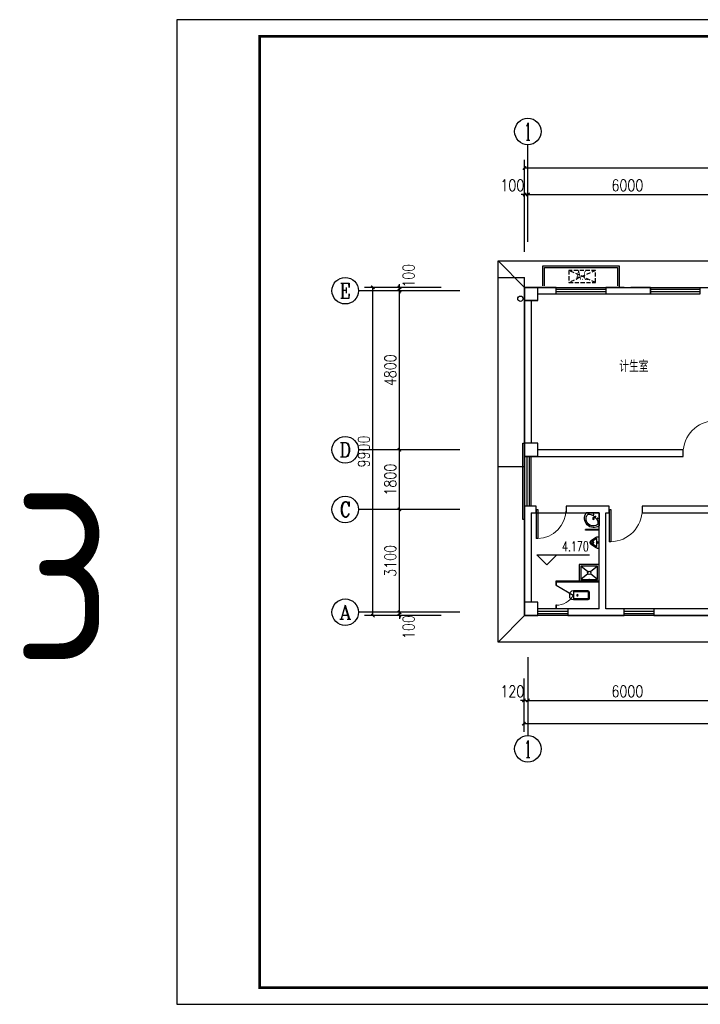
# Model space of a CAD drawing. Extents: x 226380 to 464333, y 46030 to 167786.
# Tile 3 of 8: x 287228 to 307758, y 95007 to 124707. Entities that reach past the tile are written whole.
import ezdxf
from ezdxf.enums import TextEntityAlignment as Align

# ---------------------------------------------------------------- set-up
doc = ezdxf.new("R2010")
doc.units = 0
doc.header["$LTSCALE"] = 1000
doc.header["$MEASUREMENT"] = 0
doc.linetypes.add('DASH', pattern=[0.35, 0.25, -0.1])
for name, color, linetype in [('AXIS', 3, 'Continuous'), ('AXIS_TEXT', 7, 'Continuous'), ('COLUMN', 1, 'Continuous'), ('DIM_ELEV', 3, 'Continuous'), ('LATRINE', 6, 'Continuous'), ('LVTRY', 6, 'Continuous'), ('PUB_TEXT', 7, 'Continuous'), ('WALL', 1, 'Continuous'), ('WINDOW', 4, 'Continuous'), ('剖面', 8, 'Continuous'), ('图框', 7, 'Continuous'), ('木格栅', 34, 'Continuous'), ('空调', 140, 'Continuous'), ('雨落管', 3, 'Continuous')]:
    doc.layers.add(name, color=color, linetype=linetype)
doc.styles.add('_TCH_AXIS', font='COMPLEX', dxfattribs={"bigfont": 'GBCBIG'})
doc.styles.add('_TCH_DIM', font='SIMPLEX', dxfattribs={"bigfont": 'GBCBIG'})
doc.styles.add('_TEL_DIM', font='SIMPLEX', dxfattribs={"width": 0.8, "height": 3.5, "bigfont": 'HZTXT'})
doc.styles.add('COMPLEX', font='COMPLEX')
doc.styles.add('DIM_FONT', font='simplex.shx', dxfattribs={"width": 0.8})
doc.styles.get("Standard").update_dxf_attribs({"font": 'gbenor.shx', "bigfont": 'gbcbig.shx'})
doc.dimstyles.new('_TCH_ARCH&&100', dxfattribs={"dimtxt": 350, "dimasz": 100, "dimexe": 250, "dimexo": 300, "dimgap": 100, "dimtad": 1, "dimdec": 0, "dimzin": 0, "dimdsep": 46, "dimtxsty": 'DIM_FONT', "dimblk": 'ARCHTICK', "dimcen": 0.09, "dimclrt": 7, "dimazin": 2, "dimtfac": 1, "dimtdec": 0, "dimtix": 1, "dimtmove": 2, "dimatfit": 3, "dimfxl": 0, "dimtolj": 1, "dimtzin": 0, "dimarcsym": 0})

# ---------------------------------------------------------------- blocks, each defined once
blk = doc.blocks.new('A$C50B6132C')
at = {"layer": '空调', "linetype": 'DASH', "ltscale": 0.5}
for p, q in [((800, 0), (0, 360)), ((800, 360), (0, 0))]:
    blk.add_line(p, q, dxfattribs=at)
blk.add_lwpolyline([(800, 360), (0, 360), (0, 0), (800, 0)], close=True, dxfattribs=at)
blk = doc.blocks.new('_ArchTick')
at = {"color": 0, "linetype": 'ByBlock', "const_width": 0.4}
blk.add_lwpolyline([(-0.5, -0.5), (0.5, 0.5)], dxfattribs=at)
blk = doc.blocks.new('*D74')
at = {"layer": 'AXIS', "color": 0, "lineweight": -2, "transparency": 16777216}
for p, q in [((298683, 106833), (298683, 106933)), ((299938, 106833), (298433, 106833)), ((299938, 106733), (298433, 106733)), ((298683, 106733), (298683, 106833)), ((298683, 106733), (298683, 106633))]:
    blk.add_line(p, q, dxfattribs=at)
at = {"layer": 'Defpoints', "color": 0, "transparency": 16777216}
for p in [(298683, 106833), (300238, 106833), (300238, 106733)]:
    blk.add_point(p, dxfattribs=at)
at = {"layer": 'AXIS', "color": 0, "lineweight": -2, "transparency": 16777216, "xscale": 100, "yscale": 100, "zscale": 100}
for p, rotation in [((298683, 106833), 270), ((298683, 106733), 90)]:
    blk.add_blockref('_ArchTick', p, dxfattribs=dict(at, rotation=rotation))
at = {"layer": 'AXIS', "color": 7, "transparency": 16777216, "insert": (298958, 106383), "char_height": 350, "attachment_point": 5, "rotation": 90, "style": 'DIM_FONT'}
blk.add_mtext('\\A1;100', dxfattribs=at)
blk = doc.blocks.new('*D75')
at = {"layer": 'AXIS', "color": 0, "lineweight": -2, "transparency": 16777216}
for p, q in [((299938, 109933), (298433, 109933)), ((298683, 106833), (298683, 109933)), ((299938, 106833), (298433, 106833))]:
    blk.add_line(p, q, dxfattribs=at)
at = {"layer": 'Defpoints', "color": 0, "transparency": 16777216}
for p in [(298683, 109933), (300238, 109933), (300238, 106833)]:
    blk.add_point(p, dxfattribs=at)
at = {"layer": 'AXIS', "color": 0, "lineweight": -2, "transparency": 16777216, "xscale": 100, "yscale": 100, "zscale": 100}
for p, rotation in [((298683, 109933), 90), ((298683, 106833), 270)]:
    blk.add_blockref('_ArchTick', p, dxfattribs=dict(at, rotation=rotation))
at = {"layer": 'AXIS', "color": 7, "transparency": 16777216, "insert": (298408, 108383), "char_height": 350, "attachment_point": 5, "rotation": 90, "style": 'DIM_FONT'}
blk.add_mtext('\\A1;3100', dxfattribs=at)
blk = doc.blocks.new('*D76')
at = {"layer": 'AXIS', "color": 0, "lineweight": -2, "transparency": 16777216}
for p, q in [((299938, 111733), (298433, 111733)), ((298683, 109933), (298683, 111733)), ((299938, 109933), (298433, 109933))]:
    blk.add_line(p, q, dxfattribs=at)
at = {"layer": 'Defpoints', "color": 0, "transparency": 16777216}
for p in [(298683, 111733), (300238, 111733), (300238, 109933)]:
    blk.add_point(p, dxfattribs=at)
at = {"layer": 'AXIS', "color": 0, "lineweight": -2, "transparency": 16777216, "xscale": 100, "yscale": 100, "zscale": 100}
for p, rotation in [((298683, 111733), 90), ((298683, 109933), 270)]:
    blk.add_blockref('_ArchTick', p, dxfattribs=dict(at, rotation=rotation))
at = {"layer": 'AXIS', "color": 7, "transparency": 16777216, "insert": (298408, 110833), "char_height": 350, "attachment_point": 5, "rotation": 90, "style": 'DIM_FONT'}
blk.add_mtext('\\A1;1800', dxfattribs=at)
blk = doc.blocks.new('*D77')
at = {"layer": 'AXIS', "color": 0, "lineweight": -2, "transparency": 16777216}
for p, q in [((299938, 116533), (298433, 116533)), ((298683, 111733), (298683, 116533)), ((299938, 111733), (298433, 111733))]:
    blk.add_line(p, q, dxfattribs=at)
at = {"layer": 'Defpoints', "color": 0, "transparency": 16777216}
for p in [(298683, 116533), (300238, 116533), (300238, 111733)]:
    blk.add_point(p, dxfattribs=at)
at = {"layer": 'AXIS', "color": 0, "lineweight": -2, "transparency": 16777216, "xscale": 100, "yscale": 100, "zscale": 100}
for p, rotation in [((298683, 116533), 90), ((298683, 111733), 270)]:
    blk.add_blockref('_ArchTick', p, dxfattribs=dict(at, rotation=rotation))
at = {"layer": 'AXIS', "color": 7, "transparency": 16777216, "insert": (298408, 114133), "char_height": 350, "attachment_point": 5, "rotation": 90, "style": 'DIM_FONT'}
blk.add_mtext('\\A1;4800', dxfattribs=at)
blk = doc.blocks.new('*D78')
at = {"layer": 'AXIS', "color": 0, "lineweight": -2, "transparency": 16777216}
for p, q in [((298683, 116633), (298683, 116733)), ((299938, 116633), (298433, 116633)), ((299938, 116533), (298433, 116533)), ((298683, 116533), (298683, 116633)), ((298683, 116533), (298683, 116433))]:
    blk.add_line(p, q, dxfattribs=at)
at = {"layer": 'Defpoints', "color": 0, "transparency": 16777216}
for p in [(298683, 116633), (300238, 116633), (300238, 116533)]:
    blk.add_point(p, dxfattribs=at)
at = {"layer": 'AXIS', "color": 0, "lineweight": -2, "transparency": 16777216, "xscale": 100, "yscale": 100, "zscale": 100}
for p, rotation in [((298683, 116633), 270), ((298683, 116533), 90)]:
    blk.add_blockref('_ArchTick', p, dxfattribs=dict(at, rotation=rotation))
at = {"layer": 'AXIS', "color": 7, "transparency": 16777216, "insert": (298958, 116983), "char_height": 350, "attachment_point": 5, "rotation": 90, "style": 'DIM_FONT'}
blk.add_mtext('\\A1;100', dxfattribs=at)
blk = doc.blocks.new('*D79')
at = {"layer": 'AXIS', "color": 0, "lineweight": -2, "transparency": 16777216}
for p, q in [((299938, 116633), (297633, 116633)), ((297883, 106733), (297883, 116633)), ((299938, 106733), (297633, 106733))]:
    blk.add_line(p, q, dxfattribs=at)
at = {"layer": 'Defpoints', "color": 0, "transparency": 16777216}
for p in [(297883, 116633), (300238, 116633), (300238, 106733)]:
    blk.add_point(p, dxfattribs=at)
at = {"layer": 'AXIS', "color": 0, "lineweight": -2, "transparency": 16777216, "xscale": 100, "yscale": 100, "zscale": 100}
for p, rotation in [((297883, 116633), 90), ((297883, 106733), 270)]:
    blk.add_blockref('_ArchTick', p, dxfattribs=dict(at, rotation=rotation))
at = {"layer": 'AXIS', "color": 7, "transparency": 16777216, "insert": (297608, 111683), "char_height": 350, "attachment_point": 5, "rotation": 90, "style": 'DIM_FONT'}
blk.add_mtext('\\A1;9900', dxfattribs=at)
blk = doc.blocks.new('*D80')
at = {"layer": 'AXIS', "color": 0, "lineweight": -2, "transparency": 16777216}
for p, q in [((302458, 119434), (302358, 119434)), ((302458, 118302), (302458, 119684)), ((302458, 119434), (302558, 119434)), ((302558, 118302), (302558, 119684)), ((302558, 119434), (302658, 119434))]:
    blk.add_line(p, q, dxfattribs=at)
at = {"layer": 'Defpoints', "color": 0, "transparency": 16777216}
for p in [(302558, 119434), (302458, 118002), (302558, 118002)]:
    blk.add_point(p, dxfattribs=at)
at = {"layer": 'AXIS', "color": 0, "lineweight": -2, "transparency": 16777216, "xscale": 100, "yscale": 100, "zscale": 100}
blk.add_blockref('_ArchTick', (302458, 119434), dxfattribs=at)
at = {"layer": 'AXIS', "color": 0, "lineweight": -2, "transparency": 16777216, "xscale": 100, "yscale": 100, "zscale": 100, "rotation": 180}
blk.add_blockref('_ArchTick', (302558, 119434), dxfattribs=at)
at = {"layer": 'AXIS', "color": 7, "transparency": 16777216, "insert": (302088, 119709), "char_height": 350, "attachment_point": 5, "style": 'DIM_FONT'}
blk.add_mtext('\\A1;100', dxfattribs=at)
blk = doc.blocks.new('*D81')
at = {"layer": 'AXIS', "color": 0, "lineweight": -2, "transparency": 16777216}
for p, q in [((302558, 118302), (302558, 119684)), ((302558, 119434), (308558, 119434)), ((308558, 118302), (308558, 119684))]:
    blk.add_line(p, q, dxfattribs=at)
at = {"layer": 'Defpoints', "color": 0, "transparency": 16777216}
for p in [(308558, 119434), (302558, 118002), (308558, 118002)]:
    blk.add_point(p, dxfattribs=at)
at = {"layer": 'AXIS', "color": 0, "lineweight": -2, "transparency": 16777216, "xscale": 100, "yscale": 100, "zscale": 100, "rotation": 180}
blk.add_blockref('_ArchTick', (302558, 119434), dxfattribs=at)
at = {"layer": 'AXIS', "color": 0, "lineweight": -2, "transparency": 16777216, "xscale": 100, "yscale": 100, "zscale": 100}
blk.add_blockref('_ArchTick', (308558, 119434), dxfattribs=at)
at = {"layer": 'AXIS', "color": 7, "transparency": 16777216, "insert": (305558, 119709), "char_height": 350, "attachment_point": 5, "style": 'DIM_FONT'}
blk.add_mtext('\\A1;6000', dxfattribs=at)
blk = doc.blocks.new('*D86')
at = {"layer": 'AXIS', "color": 0, "lineweight": -2, "transparency": 16777216}
for p, q in [((302458, 117701), (302458, 120484)), ((320158, 117701), (320158, 120484)), ((302458, 120234), (320158, 120234))]:
    blk.add_line(p, q, dxfattribs=at)
at = {"layer": 'Defpoints', "color": 0, "transparency": 16777216}
for p in [(320158, 120234), (302458, 117401), (320158, 117401)]:
    blk.add_point(p, dxfattribs=at)
at = {"layer": 'AXIS', "color": 0, "lineweight": -2, "transparency": 16777216, "xscale": 100, "yscale": 100, "zscale": 100, "rotation": 180}
blk.add_blockref('_ArchTick', (302458, 120234), dxfattribs=at)
at = {"layer": 'AXIS', "color": 0, "lineweight": -2, "transparency": 16777216, "xscale": 100, "yscale": 100, "zscale": 100}
blk.add_blockref('_ArchTick', (320158, 120234), dxfattribs=at)
at = {"layer": 'AXIS', "color": 7, "transparency": 16777216, "insert": (311308, 120509), "char_height": 350, "attachment_point": 5, "style": 'DIM_FONT'}
blk.add_mtext('\\A1;17700', dxfattribs=at)
blk = doc.blocks.new('*D67')
at = {"layer": 'AXIS', "color": 0, "lineweight": -2, "transparency": 16777216}
for p, q in [((302438, 104738), (302438, 103924)), ((302558, 104738), (302558, 103924)), ((302438, 104174), (302338, 104174)), ((302438, 104174), (302558, 104174)), ((302558, 104174), (302658, 104174))]:
    blk.add_line(p, q, dxfattribs=at)
at = {"layer": 'Defpoints', "color": 0, "transparency": 16777216}
for p in [(302438, 105038), (302558, 105038), (302558, 104174)]:
    blk.add_point(p, dxfattribs=at)
at = {"layer": 'AXIS', "color": 0, "lineweight": -2, "transparency": 16777216, "xscale": 100, "yscale": 100, "zscale": 100}
blk.add_blockref('_ArchTick', (302438, 104174), dxfattribs=at)
at = {"layer": 'AXIS', "color": 0, "lineweight": -2, "transparency": 16777216, "xscale": 100, "yscale": 100, "zscale": 100, "rotation": 180}
blk.add_blockref('_ArchTick', (302558, 104174), dxfattribs=at)
at = {"layer": 'AXIS', "color": 7, "transparency": 16777216, "insert": (302088, 104449), "char_height": 350, "attachment_point": 5, "style": 'DIM_FONT'}
blk.add_mtext('\\A1;120', dxfattribs=at)
blk = doc.blocks.new('*D68')
at = {"layer": 'AXIS', "color": 0, "lineweight": -2, "transparency": 16777216}
for p, q in [((302558, 104738), (302558, 103924)), ((308558, 104738), (308558, 103924)), ((302558, 104174), (308558, 104174))]:
    blk.add_line(p, q, dxfattribs=at)
at = {"layer": 'Defpoints', "color": 0, "transparency": 16777216}
for p in [(302558, 105038), (308558, 105038), (308558, 104174)]:
    blk.add_point(p, dxfattribs=at)
at = {"layer": 'AXIS', "color": 0, "lineweight": -2, "transparency": 16777216, "xscale": 100, "yscale": 100, "zscale": 100, "rotation": 180}
blk.add_blockref('_ArchTick', (302558, 104174), dxfattribs=at)
at = {"layer": 'AXIS', "color": 0, "lineweight": -2, "transparency": 16777216, "xscale": 100, "yscale": 100, "zscale": 100}
blk.add_blockref('_ArchTick', (308558, 104174), dxfattribs=at)
at = {"layer": 'AXIS', "color": 7, "transparency": 16777216, "insert": (305558, 104449), "char_height": 350, "attachment_point": 5, "style": 'DIM_FONT'}
blk.add_mtext('\\A1;6000', dxfattribs=at)
blk = doc.blocks.new('*D73')
at = {"layer": 'AXIS', "color": 0, "lineweight": -2, "transparency": 16777216}
for p, q in [((302438, 104838), (302438, 103223)), ((320178, 104838), (320178, 103223)), ((302438, 103473), (320178, 103473))]:
    blk.add_line(p, q, dxfattribs=at)
at = {"layer": 'Defpoints', "color": 0, "transparency": 16777216}
for p in [(302438, 105138), (320178, 105138), (320178, 103473)]:
    blk.add_point(p, dxfattribs=at)
at = {"layer": 'AXIS', "color": 0, "lineweight": -2, "transparency": 16777216, "xscale": 100, "yscale": 100, "zscale": 100, "rotation": 180}
blk.add_blockref('_ArchTick', (302438, 103473), dxfattribs=at)
at = {"layer": 'AXIS', "color": 0, "lineweight": -2, "transparency": 16777216, "xscale": 100, "yscale": 100, "zscale": 100}
blk.add_blockref('_ArchTick', (320178, 103473), dxfattribs=at)
at = {"layer": 'AXIS', "color": 7, "transparency": 16777216, "insert": (311308, 103748), "char_height": 350, "attachment_point": 5, "style": 'DIM_FONT'}
blk.add_mtext('\\A1;17740', dxfattribs=at)
blk = doc.blocks.new('_FZH')
for p, q in [((-0.5, 0.5), (0.5, 0.5)), ((-0.5, -0.5), (-0.5, 0.5)), ((0.5, -0.5), (0.5, 0.5)), ((-0.5, -0.5), (0.5, -0.5))]:
    blk.add_line(p, q)
blk.add_lwpolyline([(-0.5, -0.5), (0.5, -0.5), (0.5, 0.5), (-0.5, 0.5)], close=True)
blk = doc.blocks.new('$DorLib2D$00000001')
for p, q in [((0.45, 0.975), (0.5, 0.975)), ((0.45, 0), (0.45, 0.975)), ((0.5, 0), (0.5, 0.975)), ((0.5, 0), (0.45, 0))]:
    blk.add_line(p, q)
at = {"lineweight": 13}
blk.add_arc((0.475, 0), 0.975, 91.4693, 180, dxfattribs=at)
blk = doc.blocks.new('_AXISO')
blk.add_circle((0, 0), 0.5)
at = {"layer": 'AXIS_TEXT', "style": 'COMPLEX', "width": 1.041667}
blk.add_attdef('A', text='', height=0.56, dxfattribs=at).set_placement((-0.25, -0.28), (0.25, -0.28), align=Align.FIT)
blk = doc.blocks.new('$WINLIB2D$00000001')
for p, q in [((-0.5, 0.5), (0.5, 0.5)), ((-0.5, 0.5), (-0.5, -0.5)), ((0.5, -0.5), (0.5, 0.5)), ((0.5, 0.167), (-0.5, 0.167)), ((0.5, -0.167), (-0.5, -0.167)), ((-0.5, -0.5), (0.5, -0.5))]:
    blk.add_line(p, q)
blk = doc.blocks.new('$lvtry$00000200')
for p, q in [((-140, -40, 0), (-140, -480, 0)), ((-110, -40, 0), (-110, -470, 0)), ((100, 0, 0), (-100, 0, 0)), ((100, -30, 0), (-100, -30, 0)), ((110, -470, 0), (110, -40, 0)), ((140, -480, 0), (140, -40, 0)), ((140, -470, 0), (-140, -470, 0)), ((-30, -590, 0), (30, -590, 0))]:
    blk.add_line(p, q)
blk.add_circle((0, -359, 0), 20)
for centre, radius, start, end in [((-100, -40, 0), 40, 90, 180), ((-100, -40, 0), 10, 90, 180), ((100, -40, 0), 40, 0, 90), ((100, -40, 0), 10, 0, 90), ((-30, -480, 0), 110, 180, 270), ((30, -480, 0), 110, 270, 0)]:
    blk.add_arc(centre, radius, start, end)
blk.add_point((0, 0))
blk = doc.blocks.new('$TCHSYS$APDOOR2D')
blk.add_line((0.5, 0), (0, 0.866))
at = {"lineweight": 13}
blk.add_arc((0.5, 0), 1, 120, 180, dxfattribs=at)
blk = doc.blocks.new('$lvtry$00000221')
for p, q in [((-170, 0, 0), (170, 0, 0)), ((-170, -61, 0), (-170, 0, 0)), ((-162, -88, 0), (-69, -231, 0)), ((-124, -91, 0), (-43, -216, 0)), ((-116, -76, 0), (116, -76, 0)), ((43, -216, 0), (124, -91, 0)), ((69, -231, 0), (162, -88, 0)), ((170, -61, 0), (170, 0, 0))]:
    blk.add_line(p, q)
for centre, radius in [((0, -177, 0), 20), ((0, -38, 0), 17.7)]:
    blk.add_circle(centre, radius)
for centre, radius, start, end in [((-120, -61, 0), 50, 180, 213.0863), ((-116, -86, 0), 10, 90, 213.0863), ((0, -191, 0), 80, 210, 330), ((0, -191, 0), 50, 210, 330), ((116, -86, 0), 10, 326.9137, 90), ((120, -61, 0), 50, 326.9137, 0)]:
    blk.add_arc(centre, radius, start, end)
blk.add_point((0, -38, 0))
blk = doc.blocks.new('$lvtry$00000182')
for q in [(392, 0), (0, -393)]:
    blk.add_line((0, 0), q)
for centre, radius in [((48, -168), 10), ((175, -175), 26.5), ((168, -48), 10)]:
    blk.add_circle(centre, radius)
for centre, radius, start, end in [((161, -163), 282, 235.0241, 35.2347), ((136, -292), 100, 155.6157, 251.5651), ((418, -420), 410, 114.3843, 155.6157), ((174, -176), 222, 251.5651, 18.4349), ((290, -138), 100, 18.4349, 114.3843)]:
    blk.add_arc(centre, radius, start, end)
blk.add_point((108, -108))
blk = doc.blocks.new('$lvtry$00000191')
for p, q in [((-250, -50, 0), (-39, -219, 0)), ((-250, -450, 0), (-39, -281, 0)), ((39, -219, 0), (250, -50, 0)), ((39, -281, 0), (250, -450, 0))]:
    blk.add_line(p, q)
at = {"elevation": 0}
for points in [[(300, -500), (300, 0), (-300, 0), (-300, -500)], [(250, -450), (250, -50), (-250, -50), (-250, -450)]]:
    blk.add_lwpolyline(points, close=True, dxfattribs=at)
blk.add_circle((0, -250, 0), 50)
blk.add_point((0, -50, 0))

msp = doc.modelspace()

# ---------------------------------------------------------------- linework, layer by layer
for p, q in [((302458.1, 116633), (301658.1, 117433)), ((302458.1, 106733), (301658.1, 105933))]:
    msp.add_line(p, q)
for points in [[(301658.1, 115329), (301658.1, 117433), (320958.1, 117433), (320958.1, 105933), (301658.1, 105933), (301658.1, 115329)], [(303008.1, 116683), (303008.1, 117283), (305308.1, 117283), (305308.1, 116633)], [(303058.1, 116683), (303058.1, 117233), (305258.1, 117233), (305258.1, 116683)]]:
    msp.add_lwpolyline(points)
at = {"layer": 'AXIS'}
for p, q in [((302558.1, 118002.4), (302558.1, 120934.3)), ((300503.3, 116533), (297448.4, 116533)), ((300503.3, 111733), (297448.4, 111733)), ((300503.3, 109933), (297448.4, 109933)), ((300503.3, 106833), (297448.4, 106833)), ((302558.1, 105476), (302558.1, 103111.7))]:
    msp.add_line(p, q, dxfattribs=at)
at = {"layer": 'DIM_ELEV'}
for p, q in [((303132.1, 108265.7), (302832.1, 108565.7)), ((302832.1, 108565.7), (304415.3, 108565.7)), ((303132.1, 108265.7), (303432.1, 108565.7))]:
    msp.add_line(p, q, dxfattribs=at)
at = {"layer": 'LATRINE'}
for p, q in [((304708.1, 109332.4), (304293, 109332.4)), ((304293, 109307.4), (304293, 109332.4)), ((304708.1, 109307.4), (304293, 109307.4)), ((304708.1, 109307.4), (304708.1, 109332.4)), ((303395.6, 107770.5), (303395.6, 107645.5)), ((304708.1, 107770.5), (303395.6, 107770.5)), ((303395.6, 107645.5), (303420.6, 107645.5)), ((303420.6, 107645.5), (303420.6, 107745.5)), ((304708.1, 107745.5), (303420.6, 107745.5)), ((304708.1, 107745.5), (304708.1, 107770.5)), ((303420.6, 107045.5), (303395.6, 107045.5)), ((303395.6, 107045.5), (303395.6, 106945.5)), ((303395.6, 106945.5), (303420.6, 106945.5)), ((303420.6, 106945.5), (303420.6, 107045.5))]:
    msp.add_line(p, q, dxfattribs=at)
at = {"layer": 'WALL'}
for p, q in [((303408.1, 116633), (302858.1, 116633)), ((302858.1, 116433), (303408.1, 116433)), ((303408.1, 116433), (303408.1, 116633)), ((305458.1, 116633), (304908.1, 116633)), ((304908.1, 116633), (304908.1, 116433)), ((304908.1, 116433), (305558.1, 116433)), ((305458.1, 116633), (305458.1, 116633)), ((305458.1, 116633), (305658.1, 116633)), ((305558.1, 116433), (306258.1, 116433)), ((306258.1, 116633), (305658.1, 116633)), ((305658.1, 116633), (305658.1, 116633)), ((306258.1, 116433), (306258.1, 116633)), ((302458.1, 116233), (302458.1, 111933)), ((302658.1, 116233), (302658.1, 111933)), ((307238.1, 111733), (302858.1, 111733)), ((307238.1, 111533), (307238.1, 111733)), ((302858.1, 111533), (307238.1, 111533)), ((302658.1, 110033), (302458.1, 110033)), ((302458.1, 110033), (302458.1, 109933)), ((302458.1, 109933), (302458.1, 107133)), ((302808.1, 110033), (302658.1, 110033)), ((302808.1, 109833), (302808.1, 110033)), ((304808.1, 110033), (303708.1, 110033)), ((303708.1, 110033), (303708.1, 109833)), ((305005.2, 110033), (304808.1, 110033)), ((305005.2, 109833), (305005.2, 110033)), ((311938.1, 110033), (306005.2, 110033)), ((306005.2, 110033), (306005.2, 109833)), ((302658.1, 109833), (302808.1, 109833)), ((302658.1, 109833), (302658.1, 107133)), ((303708.1, 109833), (304708.1, 109833)), ((304708.1, 106933), (304708.1, 109833)), ((304908.1, 106933), (304908.1, 109833)), ((304908.1, 109833), (305005.2, 109833)), ((306005.2, 109833), (311938.1, 109833)), ((304708.1, 106933), (303758.1, 106933)), ((303758.1, 106933), (303758.1, 106733)), ((305458.1, 106933), (304908.1, 106933)), ((305458.1, 106733), (305458.1, 106933)), ((308358.1, 106933), (306358.1, 106933)), ((306358.1, 106933), (306358.1, 106733)), ((303758.1, 106733), (304808.1, 106733)), ((304808.1, 106733), (305458.1, 106733)), ((306358.1, 106733), (308358.1, 106733))]:
    msp.add_line(p, q, dxfattribs=at)
at = {"layer": 'WINDOW'}
msp.add_line((302808.1, 109833), (303708.1, 109833), dxfattribs=at)
msp.add_lwpolyline([(302458.1, 116633), (320158.1, 116633), (320158.1, 106733), (302458.1, 106733)], close=True, dxfattribs=at)
at = {"layer": '剖面'}
for p, q in [((301658.1, 116933), (302458.1, 116933)), ((302458.1, 116633), (302458.1, 116933)), ((301658.1, 111233), (302458.1, 111233))]:
    msp.add_line(p, q, dxfattribs=at)
at = {"layer": '图框', "color": 4}
msp.add_lwpolyline([(333967.3, 124707), (291967.3, 124707), (291967.3, 95007), (333967.3, 95007)], close=True, dxfattribs=at)
at = {"layer": '图框', "color": 4, "const_width": 80}
msp.add_lwpolyline([(294467.3, 95507), (333467.3, 95507), (333467.3, 124207), (294467.3, 124207)], close=True, dxfattribs=at)
at = {"layer": '木格栅'}
msp.add_lwpolyline([(302408.1, 111933), (302458.1, 111933), (302458.1, 109633), (302408.1, 109633)], close=True, dxfattribs=at)
at = {"layer": '雨落管'}
msp.add_circle((302330.8, 116288.7), 80, dxfattribs=at)

# ---------------------------------------------------------------- block references
at = {"layer": 'AXIS'}
ref = msp.add_blockref('_AXISO', (302558.1, 121334.3), dxfattribs=dict(at, xscale=800, yscale=800, zscale=800))
ref.add_attrib('A', '1', dxfattribs={"layer": 'AXIS_TEXT', "height": 514.7, "style": '_TCH_AXIS'}).set_placement((302447.8, 121076.9), (302668.4, 121076.9), align=Align.FIT)
ref = msp.add_blockref('_AXISO', (297048.4, 116533), dxfattribs=dict(at, xscale=800, yscale=800, zscale=800))
ref.add_attrib('A', 'E', dxfattribs={"layer": 'AXIS_TEXT', "height": 445.4, "style": '_TCH_AXIS'}).set_placement((296878.7, 116310.2), (297218.1, 116310.2), align=Align.FIT)
ref = msp.add_blockref('_AXISO', (297048.4, 111733), dxfattribs=dict(at, xscale=800, yscale=800, zscale=800))
ref.add_attrib('A', 'D', dxfattribs={"layer": 'AXIS_TEXT', "height": 435.3, "style": '_TCH_AXIS'}).set_placement((296872.3, 111515.3), (297224.6, 111515.3), align=Align.FIT)
ref = msp.add_blockref('_AXISO', (297048.4, 109933), dxfattribs=dict(at, xscale=800, yscale=800, zscale=800))
ref.add_attrib('A', 'C', dxfattribs={"layer": 'AXIS_TEXT', "height": 455.7, "style": '_TCH_AXIS'}).set_placement((296885.7, 109705.1), (297211.2, 109705.1), align=Align.FIT)
ref = msp.add_blockref('_AXISO', (297048.4, 106833), dxfattribs=dict(at, xscale=800, yscale=800, zscale=800))
ref.add_attrib('A', 'A', dxfattribs={"layer": 'AXIS_TEXT', "height": 425.2, "style": '_TCH_AXIS'}).set_placement((296866.2, 106620.4), (297230.6, 106620.4), align=Align.FIT)
ref = msp.add_blockref('_AXISO', (302558.1, 102711.7), dxfattribs=dict(at, xscale=800, yscale=800, zscale=800))
ref.add_attrib('A', '1', dxfattribs={"layer": 'AXIS_TEXT', "height": 514.7, "style": '_TCH_AXIS'}).set_placement((302447.8, 102454.3), (302668.4, 102454.3), align=Align.FIT)
at = {"layer": 'COLUMN', "xscale": 400, "yscale": 400, "zscale": 400, "rotation": 90}
for p in [(302658.1, 116433), (302658.1, 111733), (302658.1, 106933)]:
    msp.add_blockref('_FZH', p, dxfattribs=at)
at = {"layer": 'LATRINE', "xscale": 600, "yscale": -600, "zscale": 25, "rotation": 90}
msp.add_blockref('$TCHSYS$APDOOR2D', (303408.1, 107345.5), dxfattribs=at)
at = {"layer": 'LVTRY'}
for name, p, yscale, rotation in [('$lvtry$00000182', (304708.1, 109833), -1, 179.999999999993), ('$lvtry$00000221', (304708.1, 108936.8), -0.9999999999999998, 89.99999999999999), ('$lvtry$00000200', (304408.1, 107345.5), -0.9999999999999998, 90.00000000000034)]:
    msp.add_blockref(name, p, dxfattribs=dict(at, yscale=yscale, rotation=rotation))
at = {"layer": 'LVTRY', "rotation": 180}
msp.add_blockref('$lvtry$00000191', (304408.1, 107770.5), dxfattribs=at)
at = {"layer": 'WINDOW', "xscale": -1500, "zscale": -1500}
for p, yscale, rotation in [((304158.1, 116533), 200, 179.9999999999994), ((307008.1, 116533), -200, 179.9999999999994), ((302558.1, 110783), 200, 270)]:
    msp.add_blockref('$WINLIB2D$00000001', p, dxfattribs=dict(at, yscale=yscale, rotation=rotation))
at = {"layer": 'WINDOW'}
for name, p, xscale, yscale, zscale in [('$DorLib2D$00000001', (307738.1, 111633), 1000, 1000, 1000), ('$DorLib2D$00000001', (303258.1, 109933), -900, -900, -900), ('$DorLib2D$00000001', (305505.2, 109933), -1000, -1000, -1000), ('$WINLIB2D$00000001', (303308.1, 106833), -900, 200, -900), ('$WINLIB2D$00000001', (305908.1, 106833), -900, 200, -900)]:
    msp.add_blockref(name, p, dxfattribs=dict(at, xscale=xscale, yscale=yscale, zscale=zscale))
at = {"layer": '空调'}
msp.add_blockref('A$C50B6132C', (303796.1, 116781.9), dxfattribs=at)

# ---------------------------------------------------------------- texts
at = {"layer": 'PUB_TEXT'}
for s, height, style, width, p in [('计生室', 350, '_TEL_DIM', 0.8, (305313.4, 114075.1)), ('4.170', 297.5, '_TCH_DIM', 0.705882, (303585.3, 108670.7))]:
    msp.add_text(s, height=height, dxfattribs=dict(at, style=style, width=width)).set_placement(p)
msp.add_text('3', height=5000, dxfattribs=at).set_placement((287030.3, 105406.9))
at = {"layer": '空调', "width": 0.8}
msp.add_text('A.C', height=300, dxfattribs=at).set_placement((303995.5, 116851.3))

# ---------------------------------------------------------------- dimensions: what is measured, and where the dimension line sits
at = {"layer": 'AXIS'}
for p1, p2, distance, picture, middle in [((302458.1, 117400.6), (320158.1, 117400.6), 2833.7, '*D86', (311308.1, 120509.3)), ((302558.1, 118002.4), (308558.1, 118002.4), 1431.9, '*D81', (305558.1, 119709.3)), ((300238.3, 106733), (300238.3, 116633), 2354.8, '*D79', (297608.5, 111683)), ((300238.3, 111733), (300238.3, 116533), 1554.8, '*D77', (298408.5, 114133)), ((300238.3, 109933), (300238.3, 111733), 1554.8, '*D76', (298408.5, 110833)), ((300238.3, 106833), (300238.3, 109933), 1554.8, '*D75', (298408.5, 108383)), ((302438.1, 105137.6), (320178.1, 105137.6), -1664.3, '*D73', (311308.1, 103748.4)), ((302558.1, 105038.1), (308558.1, 105038.1), -864.3, '*D68', (305558.1, 104448.8))]:
    dim = msp.add_aligned_dim(p1=p1, p2=p2, distance=distance, dimstyle='_TCH_ARCH&&100', dxfattribs=at)
    dim.commit()
    dim.dimension.update_dxf_attribs({"geometry": picture, "text_midpoint": middle})
for base, p1, p2, angle, picture, middle in [((302558.1, 119434.3), (302458.1, 118002.4), (302558.1, 118002.4), 0, '*D80', (302088.1, 119709.3)), ((298683.5, 116633), (300238.3, 116533), (300238.3, 116633), 90, '*D78', (298958.5, 116983)), ((298683.5, 106833), (300238.3, 106733), (300238.3, 106833), 90, '*D74', (298958.5, 106383)), ((302558.1, 104173.8), (302438.1, 105038.1), (302558.1, 105038.1), 0, '*D67', (302088.1, 104448.8))]:
    dim = msp.add_linear_dim(base=base, p1=p1, p2=p2, angle=angle, dimstyle='_TCH_ARCH&&100', dxfattribs=at)
    dim.commit()
    dim.dimension.update_dxf_attribs({"geometry": picture, "text_midpoint": middle, "dimtype": 161})

doc.saveas('drawing.dxf')
